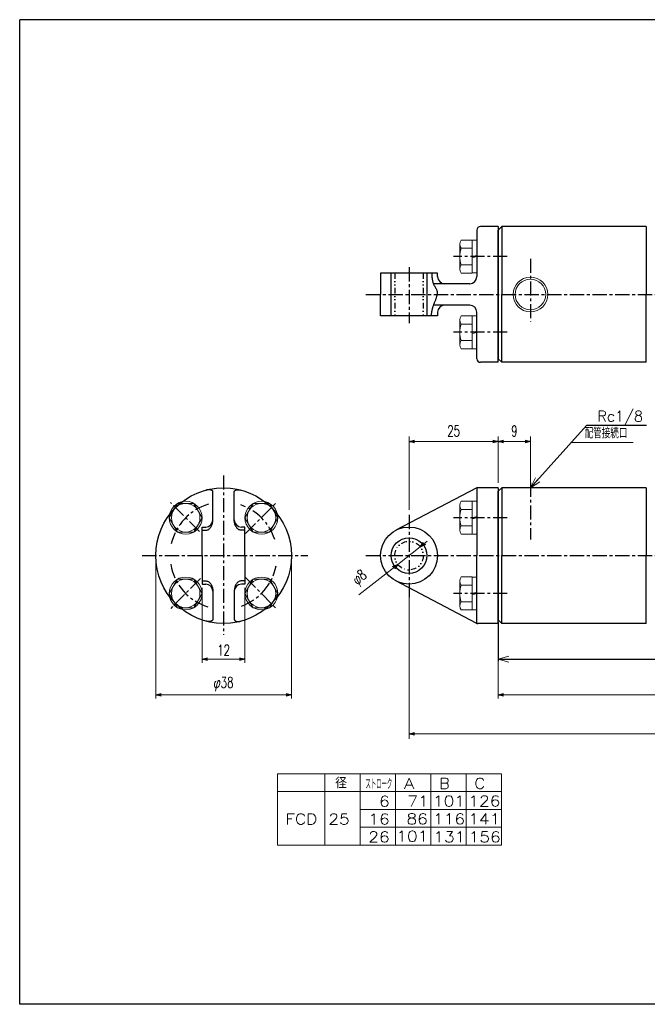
# Model space of a CAD drawing. Header units: millimetres. Extents: x -197 to 197, y -141 to 141.
# Tile 1 of 2: x -197 to -21, y -135 to 141. Entities that reach past the tile are written whole.
import ezdxf
from ezdxf.enums import TextEntityAlignment as Align

# ---------------------------------------------------------------- set-up
doc = ezdxf.new("R2010")
doc.units = ezdxf.units.MM
doc.header["$LTSCALE"] = 0.125
doc.linetypes.add('CENTER', pattern=[50.8, 31.75, -6.35, 6.35, -6.35])
doc.linetypes.add('DIVIDE', pattern=[31.75, 12.7, -6.35, 0, -6.35, 0, -6.35])
doc.layers.add('Layer0002', color=7, linetype='Continuous')
doc.styles.add('dcStyle0', font='txt.shx', dxfattribs={"width": 0.695652, "bigfont": 'bigfont'})
doc.dimstyles.new('DaDimDiametricStyle', dxfattribs={"dimtxt": 3, "dimasz": 1.500001, "dimexe": 0.5, "dimexo": 0.5, "dimgap": 1.428571, "dimtad": 3, "dimdsep": 46, "dimtxsty": 'dcStyle0', "dimblk1": 'OPEN30', "dimblk2": 'OPEN30', "dimsah": 1, "dimcen": 0.09, "dimclrd": 4, "dimclre": 4, "dimclrt": 4, "dimadec": 0, "dimazin": 2, "dimtfac": 1, "dimtdec": 4, "dimtmove": 0, "dimatfit": 0, "dimfxl": 1, "dimarcsym": 0})
doc.dimstyles.new('DaDimRotatedStyle', dxfattribs={"dimtxt": 3, "dimasz": 1.500001, "dimexe": 1, "dimexo": 0.5, "dimgap": 1, "dimtad": 3, "dimdsep": 46, "dimtxsty": 'dcStyle0', "dimblk1": 'OPEN30', "dimblk2": 'OPEN30', "dimsah": 1, "dimcen": 0.09, "dimclrd": 4, "dimclre": 4, "dimclrt": 4, "dimadec": 0, "dimazin": 2, "dimtfac": 1, "dimtdec": 4, "dimtmove": 0, "dimatfit": 0, "dimfxl": 1, "dimarcsym": 0})

# ---------------------------------------------------------------- blocks, each defined once
blk = doc.blocks.new('DC_GROUP_Φ25_3')
at = {"color": 4, "linetype": 'Continuous', "lineweight": 18}
for p, q in [((-62.94, -38.09), (-59.94, -37.28)), ((-59.94, -38.89), (-62.94, -38.09)), ((-62.94, -38.09), (-59.94, -38.09))]:
    blk.add_line(p, q, dxfattribs=at)
blk = doc.blocks.new('DC_GROUP_Φ25_6')
at = {"color": 4, "linetype": 'Continuous', "lineweight": 18}
for p, q in [((-53.94, 9.91), (-52.53, 12.68)), ((-53.94, 9.91), (-51.94, 12.14)), ((-51.34, 11.61), (-53.94, 9.91))]:
    blk.add_line(p, q, dxfattribs=at)
blk = doc.blocks.new('DC_GROUP_Φ25_18')
at = {"color": 4, "linetype": 'Continuous', "lineweight": 25}
for p, q in [((-143.01, -0.08), (-142.96, 0.16)), ((-142.96, 0.16), (-142.92, 0.41)), ((-142.92, 0.41), (-142.9, 0.66)), ((-142.9, 0.66), (-142.89, 0.91)), ((-144.89, -2), (-144.72, -1.99)), ((-144.72, -1.99), (-144.54, -1.96)), ((-144.54, -1.96), (-144.37, -1.9)), ((-144.37, -1.9), (-144.21, -1.83)), ((-144.21, -1.83), (-144.05, -1.73)), ((-144.05, -1.73), (-143.89, -1.61)), ((-143.89, -1.61), (-143.74, -1.47)), ((-143.74, -1.47), (-143.61, -1.32)), ((-143.61, -1.32), (-143.48, -1.15)), ((-143.48, -1.15), (-143.36, -0.96)), ((-143.36, -0.96), (-143.25, -0.76)), ((-143.25, -0.76), (-143.16, -0.54)), ((-143.16, -0.54), (-143.08, -0.32)), ((-143.08, -0.32), (-143.01, -0.08))]:
    blk.add_line(p, q, dxfattribs=at)
blk = doc.blocks.new('DC_GROUP_Φ25_19')
at = {"color": 4, "linetype": 'Continuous', "lineweight": 25}
for p, q in [((-144.73, 9.27), (-144.89, 9.23)), ((-144.58, 9.3), (-144.73, 9.27)), ((-144.42, 9.33), (-144.58, 9.3)), ((-144.27, 9.35), (-144.42, 9.33)), ((-144.12, 9.36), (-144.27, 9.35)), ((-143.97, 9.36), (-144.12, 9.36)), ((-143.83, 9.36), (-143.97, 9.36)), ((-143.7, 9.34), (-143.83, 9.36)), ((-143.57, 9.32), (-143.7, 9.34)), ((-143.45, 9.3), (-143.57, 9.32)), ((-143.34, 9.27), (-143.45, 9.3)), ((-143.24, 9.23), (-143.34, 9.27)), ((-143.15, 9.18), (-143.24, 9.23)), ((-143.08, 9.13), (-143.15, 9.18)), ((-143.01, 9.07), (-143.08, 9.13)), ((-142.96, 9.01), (-143.01, 9.07)), ((-142.92, 8.94), (-142.96, 9.01)), ((-142.89, 8.87), (-142.92, 8.94))]:
    blk.add_line(p, q, dxfattribs=at)
blk = doc.blocks.new('DC_GROUP_Φ25_20')
at = {"color": 4, "linetype": 'Continuous', "lineweight": 25}
for p, q in [((-136.88, 0.66), (-136.89, 0.91)), ((-136.86, 0.41), (-136.88, 0.66)), ((-136.82, 0.16), (-136.86, 0.41)), ((-136.77, -0.08), (-136.82, 0.16)), ((-136.7, -0.32), (-136.77, -0.08)), ((-136.62, -0.54), (-136.7, -0.32)), ((-136.53, -0.76), (-136.62, -0.54)), ((-136.42, -0.96), (-136.53, -0.76)), ((-136.31, -1.15), (-136.42, -0.96)), ((-136.18, -1.32), (-136.31, -1.15)), ((-136.04, -1.47), (-136.18, -1.32)), ((-135.89, -1.61), (-136.04, -1.47)), ((-135.74, -1.73), (-135.89, -1.61)), ((-135.58, -1.83), (-135.74, -1.73)), ((-135.41, -1.9), (-135.58, -1.83)), ((-135.24, -1.96), (-135.41, -1.9)), ((-135.07, -1.99), (-135.24, -1.96)), ((-134.89, -2), (-135.07, -1.99))]:
    blk.add_line(p, q, dxfattribs=at)
blk = doc.blocks.new('DC_GROUP_Φ25_21')
at = {"color": 4, "linetype": 'Continuous', "lineweight": 25}
for p, q in [((-136.89, 8.87), (-136.87, 8.94)), ((-136.87, 8.94), (-136.83, 9.01)), ((-136.83, 9.01), (-136.77, 9.07)), ((-136.77, 9.07), (-136.71, 9.13)), ((-136.71, 9.13), (-136.63, 9.18)), ((-136.63, 9.18), (-136.54, 9.23)), ((-136.54, 9.23), (-136.44, 9.27)), ((-136.44, 9.27), (-136.33, 9.3)), ((-136.33, 9.3), (-136.21, 9.32)), ((-136.21, 9.32), (-136.08, 9.34)), ((-136.08, 9.34), (-135.95, 9.36)), ((-135.95, 9.36), (-135.81, 9.36)), ((-135.81, 9.36), (-135.66, 9.36)), ((-135.66, 9.36), (-135.51, 9.35)), ((-135.51, 9.35), (-135.36, 9.33)), ((-135.36, 9.33), (-135.21, 9.3)), ((-135.21, 9.3), (-135.05, 9.27)), ((-135.05, 9.27), (-134.9, 9.23))]:
    blk.add_line(p, q, dxfattribs=at)
blk = doc.blocks.new('DC_GROUP_Φ25_22')
at = {"color": 4, "linetype": 'Continuous', "lineweight": 25}
for p, q in [((-144.89, -16.17), (-144.72, -16.18)), ((-144.72, -16.18), (-144.54, -16.21)), ((-144.54, -16.21), (-144.37, -16.27)), ((-144.37, -16.27), (-144.21, -16.35)), ((-144.21, -16.35), (-144.05, -16.44)), ((-144.05, -16.44), (-143.89, -16.56)), ((-143.89, -16.56), (-143.74, -16.7)), ((-143.74, -16.7), (-143.61, -16.85)), ((-143.61, -16.85), (-143.48, -17.02)), ((-143.48, -17.02), (-143.36, -17.21)), ((-143.36, -17.21), (-143.25, -17.41)), ((-143.25, -17.41), (-143.16, -17.63)), ((-143.16, -17.63), (-143.08, -17.85)), ((-143.08, -17.85), (-143.01, -18.09)), ((-143.01, -18.09), (-142.96, -18.33)), ((-142.96, -18.33), (-142.92, -18.58)), ((-142.92, -18.58), (-142.9, -18.83)), ((-142.9, -18.83), (-142.89, -19.09))]:
    blk.add_line(p, q, dxfattribs=at)
blk = doc.blocks.new('DC_GROUP_Φ25_23')
at = {"color": 4, "linetype": 'Continuous', "lineweight": 25}
for p, q in [((-144.73, -27.44), (-144.89, -27.4)), ((-144.58, -27.48), (-144.73, -27.44)), ((-144.42, -27.5), (-144.58, -27.48)), ((-144.27, -27.52), (-144.42, -27.5)), ((-144.12, -27.53), (-144.27, -27.52)), ((-143.97, -27.53), (-144.12, -27.53)), ((-143.83, -27.53), (-143.97, -27.53)), ((-143.7, -27.52), (-143.83, -27.53)), ((-143.57, -27.5), (-143.7, -27.52)), ((-143.45, -27.47), (-143.57, -27.5)), ((-143.34, -27.44), (-143.45, -27.47)), ((-143.24, -27.4), (-143.34, -27.44)), ((-143.15, -27.35), (-143.24, -27.4)), ((-143.08, -27.3), (-143.15, -27.35)), ((-143.01, -27.24), (-143.08, -27.3)), ((-142.96, -27.18), (-143.01, -27.24)), ((-142.92, -27.11), (-142.96, -27.18)), ((-142.89, -27.04), (-142.92, -27.11))]:
    blk.add_line(p, q, dxfattribs=at)
blk = doc.blocks.new('DC_GROUP_Φ25_24')
at = {"color": 4, "linetype": 'Continuous', "lineweight": 25}
for p, q in [((-135.74, -16.44), (-135.89, -16.56)), ((-135.58, -16.35), (-135.74, -16.44)), ((-135.41, -16.27), (-135.58, -16.35)), ((-135.24, -16.21), (-135.41, -16.27)), ((-135.07, -16.18), (-135.24, -16.21)), ((-134.89, -16.17), (-135.07, -16.18)), ((-136.88, -18.83), (-136.89, -19.09)), ((-136.86, -18.58), (-136.88, -18.83)), ((-136.82, -18.33), (-136.86, -18.58)), ((-136.77, -18.09), (-136.82, -18.33)), ((-136.7, -17.85), (-136.77, -18.09)), ((-136.62, -17.63), (-136.7, -17.85)), ((-136.53, -17.41), (-136.62, -17.63)), ((-136.42, -17.21), (-136.53, -17.41)), ((-136.31, -17.02), (-136.42, -17.21)), ((-136.18, -16.85), (-136.31, -17.02)), ((-136.04, -16.7), (-136.18, -16.85)), ((-135.89, -16.56), (-136.04, -16.7))]:
    blk.add_line(p, q, dxfattribs=at)
blk = doc.blocks.new('DC_GROUP_Φ25_25')
at = {"color": 4, "linetype": 'Continuous', "lineweight": 25}
for p, q in [((-136.89, -27.04), (-136.87, -27.11)), ((-136.87, -27.11), (-136.83, -27.18)), ((-136.83, -27.18), (-136.77, -27.24)), ((-136.77, -27.24), (-136.71, -27.3)), ((-136.71, -27.3), (-136.63, -27.35)), ((-136.63, -27.35), (-136.54, -27.4)), ((-136.54, -27.4), (-136.44, -27.44)), ((-136.44, -27.44), (-136.33, -27.47)), ((-136.33, -27.47), (-136.21, -27.5)), ((-136.21, -27.5), (-136.08, -27.52)), ((-136.08, -27.52), (-135.95, -27.53)), ((-135.95, -27.53), (-135.81, -27.53)), ((-135.81, -27.53), (-135.66, -27.53)), ((-135.66, -27.53), (-135.51, -27.52)), ((-135.51, -27.52), (-135.36, -27.5)), ((-135.36, -27.5), (-135.21, -27.48)), ((-135.21, -27.48), (-135.05, -27.44)), ((-135.05, -27.44), (-134.9, -27.4))]:
    blk.add_line(p, q, dxfattribs=at)
blk = doc.blocks.new('DC_GROUP_Φ25_26')
at = {"color": 4, "linetype": 'Continuous', "lineweight": 13}
for p, q in [((-131.59, 5.52), (-133.9, 1.52)), ((-126.98, 5.52), (-131.59, 5.52)), ((-124.67, 1.52), (-126.98, 5.52)), ((-133.9, 1.52), (-131.59, -2.48)), ((-126.98, -2.48), (-124.67, 1.52)), ((-131.59, -2.48), (-126.98, -2.48))]:
    blk.add_line(p, q, dxfattribs=at)
for radius in [4.6, 4]:
    blk.add_circle((-129.29, 1.52), radius, dxfattribs=at)
blk = doc.blocks.new('DC_GROUP_Φ25_27')
at = {"color": 4, "linetype": 'Continuous', "lineweight": 13}
for p, q in [((-131.59, -15.69), (-133.9, -19.69)), ((-126.98, -15.69), (-131.59, -15.69)), ((-124.67, -19.69), (-126.98, -15.69)), ((-133.9, -19.69), (-131.59, -23.69)), ((-126.98, -23.69), (-124.67, -19.69)), ((-131.59, -23.69), (-126.98, -23.69))]:
    blk.add_line(p, q, dxfattribs=at)
for radius in [4.6, 4]:
    blk.add_circle((-129.29, -19.69), radius, dxfattribs=at)
blk = doc.blocks.new('DC_GROUP_Φ25_28')
at = {"color": 4, "linetype": 'Continuous', "lineweight": 13}
for p, q in [((-152.81, 5.52), (-155.12, 1.52)), ((-148.19, 5.52), (-152.81, 5.52)), ((-145.88, 1.52), (-148.19, 5.52)), ((-155.12, 1.52), (-152.81, -2.48)), ((-148.19, -2.48), (-145.88, 1.52)), ((-152.81, -2.48), (-148.19, -2.48))]:
    blk.add_line(p, q, dxfattribs=at)
for radius in [4.6, 4]:
    blk.add_circle((-150.5, 1.52), radius, dxfattribs=at)
blk = doc.blocks.new('DC_GROUP_Φ25_29')
at = {"color": 4, "linetype": 'Continuous', "lineweight": 13}
for p, q in [((-152.81, -15.69), (-155.12, -19.69)), ((-148.19, -15.69), (-152.81, -15.69)), ((-145.88, -19.69), (-148.19, -15.69)), ((-155.12, -19.69), (-152.81, -23.69)), ((-148.19, -23.69), (-145.88, -19.69)), ((-152.81, -23.69), (-148.19, -23.69))]:
    blk.add_line(p, q, dxfattribs=at)
for radius in [4.6, 4]:
    blk.add_circle((-150.5, -19.69), radius, dxfattribs=at)
blk = doc.blocks.new('DC_GROUP_Φ25_30')
at = {"color": 4, "linetype": 'Continuous', "lineweight": 13}
for p, q in [((-70.24, 6.14), (-73.33, 6.14)), ((-70.24, 6.14), (-70.24, -3.1)), ((-68.94, 6.12), (-70.24, 6.12)), ((-68.94, 6.12), (-68.94, -3.08)), ((-73.74, 4.98), (-73.74, -1.94)), ((-70.24, 3.83), (-73.33, 3.83)), ((-70.24, 1.52), (-68.94, 1.87)), ((-70.24, 1.17), (-68.94, 1.52)), ((-70.24, -0.79), (-73.33, -0.79)), ((-70.24, -3.1), (-73.33, -3.1)), ((-68.94, -3.08), (-70.24, -3.08))]:
    blk.add_line(p, q, dxfattribs=at)
for centre, radius, start, end in [((-71.93, 4.98), 1.81, 140.463, 219.537), ((-67.11, 1.52), 6.63, 159.6253, 200.3747), ((-71.93, -1.94), 1.81, 140.463, 219.537)]:
    blk.add_arc(centre, radius, start, end, dxfattribs=at)
blk = doc.blocks.new('DC_GROUP_Φ25_31')
at = {"color": 4, "linetype": 'Continuous', "lineweight": 13}
for p, q in [((-73.74, -16.23), (-73.74, -23.16)), ((-70.24, -15.07), (-73.33, -15.07)), ((-70.24, -15.07), (-70.24, -24.31)), ((-68.94, -15.09), (-70.24, -15.09)), ((-68.94, -15.09), (-68.94, -24.29)), ((-70.24, -17.38), (-73.33, -17.38)), ((-70.24, -22), (-73.33, -22)), ((-70.24, -19.69), (-68.94, -19.34)), ((-70.24, -20.04), (-68.94, -19.69)), ((-70.24, -24.31), (-73.33, -24.31)), ((-68.94, -24.29), (-70.24, -24.29))]:
    blk.add_line(p, q, dxfattribs=at)
for centre, radius, start, end in [((-71.93, -16.23), 1.81, 140.463, 219.537), ((-67.11, -19.69), 6.63, 159.6253, 200.3747), ((-71.93, -23.16), 1.81, 140.463, 219.537)]:
    blk.add_arc(centre, radius, start, end, dxfattribs=at)
blk = doc.blocks.new('DC_GROUP_Φ25_32')
at = {"color": 4, "linetype": 'Continuous', "lineweight": 25}
for p, q in [((-81.57, 70.15), (-81.56, 69.98)), ((-81.56, 69.98), (-81.56, 69.81)), ((-81.56, 69.81), (-81.55, 69.65)), ((-81.55, 69.65), (-81.54, 69.48)), ((-81.54, 69.48), (-81.54, 69.32)), ((-81.54, 69.32), (-81.53, 69.16)), ((-81.53, 69.16), (-81.52, 68.99)), ((-81.52, 68.99), (-81.51, 68.83)), ((-81.51, 68.83), (-81.49, 68.67)), ((-81.49, 68.67), (-81.47, 68.51)), ((-81.47, 68.51), (-81.46, 68.36)), ((-81.46, 68.36), (-81.43, 68.2)), ((-81.43, 68.2), (-81.41, 68.05)), ((-81.41, 68.05), (-81.38, 67.9)), ((-81.38, 67.9), (-81.35, 67.75)), ((-81.35, 67.75), (-81.32, 67.6)), ((-81.32, 67.6), (-81.28, 67.46)), ((-81.28, 67.46), (-81.23, 67.32)), ((-81.23, 67.32), (-81.18, 67.18)), ((-81.18, 67.18), (-81.13, 67.05)), ((-81.13, 67.05), (-81.07, 66.92)), ((-81.07, 66.92), (-81.01, 66.79)), ((-81.01, 66.79), (-80.95, 66.67)), ((-80.95, 66.67), (-80.88, 66.54)), ((-80.88, 66.54), (-80.81, 66.42)), ((-80.81, 66.42), (-80.74, 66.3)), ((-80.74, 66.3), (-80.66, 66.18)), ((-80.66, 66.18), (-80.59, 66.06)), ((-80.59, 66.06), (-80.52, 65.94)), ((-80.52, 65.94), (-80.45, 65.82)), ((-80.45, 65.82), (-80.39, 65.7)), ((-80.39, 65.7), (-80.33, 65.58)), ((-80.33, 65.58), (-80.27, 65.45)), ((-80.27, 65.45), (-80.21, 65.33)), ((-80.2, 63.53), (-80.25, 63.35)), ((-80.21, 65.33), (-80.17, 65.2)), ((-80.15, 63.7), (-80.2, 63.53)), ((-80.17, 65.2), (-80.13, 65.07)), ((-80.12, 63.87), (-80.15, 63.7)), ((-80.13, 65.07), (-80.09, 64.93)), ((-80.09, 64.03), (-80.12, 63.87)), ((-80.09, 64.93), (-80.07, 64.8)), ((-80.06, 64.19), (-80.09, 64.03)), ((-80.07, 64.8), (-80.05, 64.65)), ((-80.05, 64.35), (-80.06, 64.19)), ((-80.05, 64.65), (-80.05, 64.5)), ((-80.05, 64.5), (-80.05, 64.35)), ((-81.24, 60.72), (-81.3, 60.56)), ((-81.19, 60.88), (-81.24, 60.72)), ((-81.13, 61.05), (-81.19, 60.88)), ((-81.07, 61.22), (-81.13, 61.05)), ((-81, 61.39), (-81.07, 61.22)), ((-80.93, 61.56), (-81, 61.39)), ((-80.86, 61.74), (-80.93, 61.56)), ((-80.79, 61.92), (-80.86, 61.74)), ((-80.72, 62.1), (-80.79, 61.92)), ((-80.64, 62.28), (-80.72, 62.1)), ((-80.57, 62.46), (-80.64, 62.28)), ((-80.5, 62.64), (-80.57, 62.46)), ((-80.43, 62.82), (-80.5, 62.64)), ((-80.37, 63), (-80.43, 62.82)), ((-80.31, 63.18), (-80.37, 63)), ((-80.25, 63.35), (-80.31, 63.18)), ((-81.76, 58.29), (-81.78, 58.16)), ((-81.75, 58.43), (-81.76, 58.29)), ((-81.73, 58.56), (-81.75, 58.43)), ((-81.71, 58.69), (-81.73, 58.56)), ((-81.69, 58.83), (-81.71, 58.69)), ((-81.66, 58.96), (-81.69, 58.83)), ((-81.64, 59.1), (-81.66, 58.96)), ((-81.62, 59.24), (-81.64, 59.1)), ((-81.59, 59.38), (-81.62, 59.24)), ((-81.56, 59.52), (-81.59, 59.38)), ((-81.53, 59.66), (-81.56, 59.52)), ((-81.5, 59.81), (-81.53, 59.66)), ((-81.47, 59.95), (-81.5, 59.81)), ((-81.43, 60.1), (-81.47, 59.95)), ((-81.39, 60.25), (-81.43, 60.1)), ((-81.34, 60.41), (-81.39, 60.25)), ((-81.3, 60.56), (-81.34, 60.41))]:
    blk.add_line(p, q, dxfattribs=at)
blk = doc.blocks.new('DC_GROUP_Φ25_33')
at = {"color": 4, "linetype": 'Continuous', "lineweight": 13}
for p, q in [((-73.74, 78.12), (-73.74, 71.19)), ((-70.24, 79.28), (-73.33, 79.28)), ((-70.24, 79.28), (-70.24, 70.04)), ((-68.94, 79.26), (-70.24, 79.26)), ((-68.94, 79.26), (-68.94, 70.06)), ((-70.24, 76.97), (-73.33, 76.97)), ((-70.24, 74.66), (-68.94, 75)), ((-70.24, 74.31), (-68.94, 74.66)), ((-70.24, 72.35), (-73.33, 72.35)), ((-70.24, 70.04), (-73.33, 70.04)), ((-68.94, 70.06), (-70.24, 70.06))]:
    blk.add_line(p, q, dxfattribs=at)
for centre, radius, start, end in [((-71.93, 78.12), 1.81, 140.463, 219.537), ((-67.11, 74.66), 6.63, 159.6253, 200.3747), ((-71.93, 71.19), 1.81, 140.463, 219.537)]:
    blk.add_arc(centre, radius, start, end, dxfattribs=at)
blk = doc.blocks.new('DC_GROUP_Φ25_34')
at = {"color": 4, "linetype": 'Continuous', "lineweight": 13}
for p, q in [((-70.24, 58.06), (-73.33, 58.06)), ((-70.24, 58.06), (-70.24, 48.82)), ((-68.94, 58.04), (-70.24, 58.04)), ((-68.94, 58.04), (-68.94, 48.84)), ((-73.74, 56.91), (-73.74, 49.98)), ((-70.24, 55.75), (-73.33, 55.75)), ((-70.24, 53.44), (-68.94, 53.79)), ((-70.24, 53.09), (-68.94, 53.44)), ((-70.24, 51.13), (-73.33, 51.13)), ((-70.24, 48.82), (-73.33, 48.82)), ((-68.94, 48.84), (-70.24, 48.84))]:
    blk.add_line(p, q, dxfattribs=at)
for centre, radius, start, end in [((-71.93, 56.91), 1.81, 140.463, 219.537), ((-67.11, 53.44), 6.63, 159.6253, 200.3747), ((-71.93, 49.98), 1.81, 140.463, 219.537)]:
    blk.add_arc(centre, radius, start, end, dxfattribs=at)
blk = doc.blocks.new('_OPEN30')
at = {"color": 0, "linetype": 'ByBlock', "lineweight": -2}
for p, q in [((-1, 0.267949), (0, 0)), ((0, 0), (-1, -0.267949)), ((0, 0), (-1, 0))]:
    blk.add_line(p, q, dxfattribs=at)
blk = doc.blocks.new('*D37')
at = {"color": 4, "linetype": 'Continuous', "lineweight": 13}
for p, q in [((68.06, -12.68), (68.06, -49.09)), ((-62.94, -28.09), (-62.94, -49.09)), ((-62.94, -48.09), (68.06, -48.09))]:
    blk.add_line(p, q, dxfattribs=at)
at = {"color": 4, "xscale": 1.500001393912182, "yscale": 1.499994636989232}
for p, rotation in [((-62.94, -48.09), 180), ((68.06, -48.09), 360)]:
    blk.add_blockref('_OPEN30', p, dxfattribs=dict(at, rotation=rotation))
at = {"color": 4, "insert": (2.56, -47.09), "char_height": 3, "width": 6.5625, "attachment_point": 8, "style": 'dcStyle0'}
blk.add_mtext('\\T1.00;B', dxfattribs=at)
blk = doc.blocks.new('*D38')
at = {"color": 4, "linetype": 'Continuous', "lineweight": 13}
for p, q in [((-145.89, -18.09), (-145.89, -39.09)), ((-133.89, -18.09), (-133.89, -39.09)), ((-145.89, -38.09), (-133.89, -38.09))]:
    blk.add_line(p, q, dxfattribs=at)
at = {"color": 4, "xscale": 1.500001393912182, "yscale": 1.499994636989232}
for p, rotation in [((-145.89, -38.09), 180), ((-133.89, -38.09), 360)]:
    blk.add_blockref('_OPEN30', p, dxfattribs=dict(at, rotation=rotation))
at = {"color": 4, "insert": (-139.89, -37.09), "char_height": 3, "width": 9.375, "attachment_point": 8, "style": 'dcStyle0'}
blk.add_mtext('\\T1.00;12', dxfattribs=at)
blk = doc.blocks.new('*D39')
at = {"color": 4, "linetype": 'Continuous', "lineweight": 13}
for p, q in [((-158.89, -10.09), (-158.89, -49.09)), ((-120.89, -10.09), (-120.89, -49.09)), ((-158.89, -48.09), (-120.89, -48.09))]:
    blk.add_line(p, q, dxfattribs=at)
at = {"color": 4, "xscale": 1.500001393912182, "yscale": 1.499994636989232}
for p, rotation in [((-158.89, -48.09), 180), ((-120.89, -48.09), 360)]:
    blk.add_blockref('_OPEN30', p, dxfattribs=dict(at, rotation=rotation))
at = {"color": 4, "insert": (-139.89, -47.09), "char_height": 3, "width": 12.1875, "attachment_point": 8, "style": 'dcStyle0'}
blk.add_mtext('\\T1.00;φ38', dxfattribs=at)
blk = doc.blocks.new('*D40')
at = {"color": 4, "linetype": 'Continuous', "lineweight": 13}
for p, q in [((68.06, -9.73), (68.06, -60.42)), ((-87.94, -19.26), (-87.94, -60.42)), ((-87.94, -58.99), (68.06, -58.99))]:
    blk.add_line(p, q, dxfattribs=at)
at = {"color": 4, "xscale": 1.500001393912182, "yscale": 1.499994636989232}
for p, rotation in [((-87.94, -58.99), 180), ((68.06, -58.99), 360)]:
    blk.add_blockref('_OPEN30', p, dxfattribs=dict(at, rotation=rotation))
at = {"color": 4, "insert": (-9.94, -57.56), "char_height": 3, "width": 6.5625, "attachment_point": 8, "style": 'dcStyle0'}
blk.add_mtext('\\T1.00;C', dxfattribs=at)
blk = doc.blocks.new('*D41')
at = {"color": 4, "linetype": 'Continuous', "lineweight": 13}
for p, q in [((-87.94, 3.75), (-87.94, 24.31)), ((-87.94, 22.88), (-62.94, 22.88)), ((-62.94, 11.34), (-62.94, 24.31))]:
    blk.add_line(p, q, dxfattribs=at)
at = {"color": 4, "xscale": 1.500001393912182, "yscale": 1.499994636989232}
for p, rotation in [((-87.94, 22.88), 180), ((-62.94, 22.88), 360)]:
    blk.add_blockref('_OPEN30', p, dxfattribs=dict(at, rotation=rotation))
at = {"color": 4, "insert": (-75.44, 24.31), "char_height": 3, "width": 9.375, "attachment_point": 8, "style": 'dcStyle0'}
blk.add_mtext('\\T1.00;25', dxfattribs=at)
blk = doc.blocks.new('*D42')
at = {"color": 4, "linetype": 'Continuous', "lineweight": 13}
for p, q in [((-62.94, 11.34), (-62.94, 24.31)), ((-62.94, 22.88), (-53.94, 22.88)), ((-53.94, 11.34), (-53.94, 24.31))]:
    blk.add_line(p, q, dxfattribs=at)
at = {"color": 4, "xscale": 1.500001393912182, "yscale": 1.499994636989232}
for p, rotation in [((-62.94, 22.88), 180), ((-53.94, 22.88), 360)]:
    blk.add_blockref('_OPEN30', p, dxfattribs=dict(at, rotation=rotation))
at = {"color": 4, "insert": (-58.44, 24.31), "char_height": 3, "width": 6.5625, "attachment_point": 8, "style": 'dcStyle0'}
blk.add_mtext('\\T1.00;9', dxfattribs=at)
blk = doc.blocks.new('*D44')
at = {"color": 4, "linetype": 'Continuous', "lineweight": 13}
for p, q in [((-82.82, -5.08), (-84.79, -6.62)), ((-84.79, -6.62), (-91.1, -11.55)), ((-101.98, -20.05), (-91.1, -11.55))]:
    blk.add_line(p, q, dxfattribs=at)
at = {"color": 4, "xscale": 1.500001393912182, "yscale": 1.499994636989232}
for p, rotation in [((-84.79, -6.62), 217.9978244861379), ((-91.1, -11.55), 37.9978244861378)]:
    blk.add_blockref('_OPEN30', p, dxfattribs=dict(at, rotation=rotation))
at = {"color": 4, "insert": (-98.92, -15.85), "char_height": 3, "width": 9.375, "attachment_point": 9, "rotation": 37.9978, "style": 'dcStyle0'}
blk.add_mtext('\\T1.00;φ8', dxfattribs=at)

msp = doc.modelspace()

# ---------------------------------------------------------------- linework, layer by layer
at = {"color": 4, "linetype": 'Continuous', "lineweight": 25}
for p, q in [((-62.945, 83.05), (-67.945, 83.05)), ((-61.945, 83.05), (-62.945, 82.05)), ((-62.945, 83.05), (-62.945, 64.05)), ((-21.545, 83.05), (-61.945, 83.05)), ((-61.945, 83.05), (-61.945, 64.05)), ((-21.545, 83.05), (-21.545, 64.05)), ((-68.945, 82.05), (-68.945, 69.05)), ((-62.945, 64.05), (-62.945, 82.05)), ((-79.945, 70.05), (-95.945, 70.05)), ((-95.945, 70.05), (-95.945, 64.05)), ((-92.945, 58.05), (-92.945, 70.05)), ((-82.945, 70.05), (-82.945, 58.05)), ((-79.945, 69.05), (-79.945, 70.05)), ((-70.945, 67.05), (-81.131, 67.05)), ((-95.945, 58.05), (-95.945, 64.05)), ((-62.945, 64.05), (-62.945, 46.05)), ((-62.945, 45.05), (-62.945, 64.05)), ((-61.945, 45.05), (-61.945, 64.05)), ((-21.545, 45.05), (-21.545, 64.05)), ((-70.945, 61.05), (-81.131, 61.05)), ((-79.945, 58.05), (-95.945, 58.05)), ((-79.945, 59.05), (-79.945, 58.05)), ((-68.945, 46.05), (-68.945, 59.05)), ((-62.945, 45.05), (-67.945, 45.05)), ((-62.945, 46.05), (-61.945, 45.05)), ((-21.545, 45.05), (-61.945, 45.05)), ((-21.447, 27.339), (-38.253, 27.339)), ((-142.892, 0.914), (-142.892, 8.865)), ((-136.892, 1.573), (-136.892, 8.865)), ((-136.892, 0.914), (-136.892, 8.865)), ((-69.163, 9.8), (-91.661, -2.001)), ((-68.945, 9.883), (-68.945, -9.086)), ((-62.945, 9.914), (-68.698, 9.914)), ((-61.945, 9.914), (-62.945, 8.914)), ((-62.945, 9.914), (-62.945, -9.086)), ((-62.945, -9.086), (-62.945, 8.914)), ((-21.545, 9.914), (-61.945, 9.914)), ((-61.945, 9.914), (-61.945, -9.086)), ((-21.545, 9.914), (-21.545, -9.086)), ((-145.892, -9.086), (-145.892, -1.086)), ((-145.892, -1.086), (-144.892, -1.086)), ((-145.892, -2.001), (-144.892, -2.001)), ((-133.892, -1.086), (-134.892, -1.086)), ((-133.892, -2.001), (-134.892, -2.001)), ((-133.892, -9.086), (-133.892, -1.086)), ((-145.892, -9.086), (-145.892, -17.086)), ((-133.892, -9.086), (-133.892, -17.086)), ((-68.945, -28.055), (-68.945, -9.086)), ((-62.945, -9.086), (-62.945, -27.086)), ((-62.945, -9.086), (-62.945, -27.086)), ((-62.945, -28.086), (-62.945, -9.086)), ((-61.945, -28.086), (-61.945, -9.086)), ((-21.545, -28.086), (-21.545, -9.086)), ((-145.892, -16.17), (-144.892, -16.17)), ((-133.892, -16.17), (-134.892, -16.17)), ((-69.163, -27.971), (-91.661, -16.17)), ((-145.892, -17.086), (-144.892, -17.086)), ((-142.892, -19.086), (-142.892, -27.037)), ((-136.892, -19.086), (-136.892, -27.037)), ((-133.892, -17.086), (-134.892, -17.086)), ((-142.892, -19.745), (-142.892, -23.918)), ((-136.892, -19.745), (-136.892, -23.918)), ((-136.892, -19.745), (-136.892, -27.037)), ((-62.945, -27.086), (-61.945, -28.086)), ((-62.945, -28.086), (-68.698, -28.086)), ((-62.945, -27.686), (-62.945, -38.686)), ((-21.545, -28.086), (-61.945, -28.086)), ((-62.945, -38.086), (38.055, -38.086))]:
    msp.add_line(p, q, dxfattribs=at)
at = {"color": 4, "linetype": 'CENTER', "lineweight": 25}
for p, q in [((-60.439, 74.656), (-75.5, 74.656)), ((-53.945, 74.042), (-53.945, 56.476)), ((-87.945, 71.664), (-87.945, 55.989)), ((-100.011, 64.05), (70.022, 64.05)), ((-60.439, 53.443), (-75.5, 53.443)), ((-139.892, 13.373), (-139.892, -31.316)), ((-53.945, 11.309), (-53.945, -4.568)), ((-146.662, -2.316), (-154.758, 5.78)), ((-133.729, -2.923), (-125.113, 5.693)), ((-87.945, 2.325), (-87.945, -21.216)), ((-60.439, 1.521), (-75.5, 1.521)), ((-162.662, -9.086), (-116.302, -9.086)), ((-100.011, -9.086), (70.022, -9.086)), ((-146.315, -15.509), (-154.706, -23.9)), ((-133.724, -15.254), (-124.939, -24.039)), ((-60.439, -19.693), (-75.5, -19.693))]:
    msp.add_line(p, q, dxfattribs=at)
at = {"color": 4, "linetype": 'DIVIDE', "lineweight": 25}
for p, q in [((-91.945, 70.05), (-91.945, 58.05)), ((-83.945, 70.05), (-83.945, 58.05))]:
    msp.add_line(p, q, dxfattribs=at)
at = {"color": 4, "linetype": 'Continuous', "lineweight": 13}
for p, q in [((-53.945, 9.914), (-38.253, 27.339)), ((-42.561, 22.555), (-25.185, 22.555)), ((-124.755, -70.174), (-62.051, -70.174)), ((-124.755, -70.174), (-124.755, -90.174)), ((-111.546, -70.174), (-111.546, -90.174)), ((-101.647, -70.174), (-101.647, -90.174)), ((-91.748, -70.174), (-91.748, -90.174)), ((-81.849, -70.174), (-81.849, -90.174)), ((-71.95, -70.174), (-71.95, -90.174)), ((-62.051, -70.174), (-62.051, -90.174)), ((-124.755, -75.174), (-62.051, -75.174)), ((-101.647, -80.174), (-62.051, -80.174)), ((-101.623, -85.174), (-62.051, -85.174)), ((-124.755, -90.174), (-62.051, -90.174))]:
    msp.add_line(p, q, dxfattribs=at)
for radius in [4.862, 4.279]:
    msp.add_circle((-53.945, 64.05), radius, dxfattribs=at)
at = {"color": 4, "linetype": 'Continuous', "lineweight": 25}
for centre, radius in [((-139.892, -9.086), 19), ((-87.945, -9.086), 8), ((-87.945, -9.086), 5)]:
    msp.add_circle(centre, radius, dxfattribs=at)
at = {"color": 4, "linetype": 'DIVIDE', "lineweight": 25}
msp.add_circle((-87.945, -9.086), 4, dxfattribs=at)
at = {"color": 4, "linetype": 'Continuous', "lineweight": 25}
for centre, radius, start, end in [((-67.945, 82.05), 1, 90, 180), ((-77.945, 69.05), 2, 180, 270), ((-70.945, 69.05), 2, 270, 0), ((-77.945, 59.05), 2, 90, 180), ((-70.945, 59.05), 2, 0, 90), ((-67.945, 46.05), 1, 180, 270), ((-68.698, 8.914), 1, 90, 117.67874), ((-144.892, 0.914), 2, 270, 0), ((-134.892, 0.914), 2, 180, 270), ((-144.892, -19.086), 2, 0, 90), ((-134.892, -19.086), 2, 90, 180), ((-68.698, -27.086), 1, 242.32126, 270)]:
    msp.add_arc(centre, radius, start, end, dxfattribs=at)
at = {"color": 4, "linetype": 'CENTER', "lineweight": 25}
for start, end in [(106.41303, 167.3754), (17.31168, 71.00909), (189.37195, 253.43329), (289.44679, 348.92949)]:
    msp.add_arc((-139.892, -9.086), 15, start, end, dxfattribs=at)
at = {"layer": 'Layer0002', "color": 5, "linetype": 'Continuous', "lineweight": 25}
for p, q in [((-197, -134.75), (-197, 141)), ((191, 141), (-197, 141)), ((197, -134.75), (-197, -134.75))]:
    msp.add_line(p, q, dxfattribs=at)

# ---------------------------------------------------------------- block references
at = {"linetype": 'Continuous'}
for name in ['DC_GROUP_Φ25_33', 'DC_GROUP_Φ25_32', 'DC_GROUP_Φ25_34', 'DC_GROUP_Φ25_6', 'DC_GROUP_Φ25_19', 'DC_GROUP_Φ25_21', 'DC_GROUP_Φ25_28', 'DC_GROUP_Φ25_26', 'DC_GROUP_Φ25_30', 'DC_GROUP_Φ25_18', 'DC_GROUP_Φ25_20', 'DC_GROUP_Φ25_29', 'DC_GROUP_Φ25_22', 'DC_GROUP_Φ25_24', 'DC_GROUP_Φ25_27', 'DC_GROUP_Φ25_31', 'DC_GROUP_Φ25_23', 'DC_GROUP_Φ25_25', 'DC_GROUP_Φ25_3']:
    msp.add_blockref(name, (0, 0), dxfattribs=at)

# ---------------------------------------------------------------- texts
at = {"color": 4, "style": 'dcStyle0'}
for s, width, p, p2 in [('Rc1/8', 0.85, (-35.164, 28.446), (-22.414, 28.446)), ('配管接続口', 0.666667, (-38.772, 23.739), (-26.772, 23.739)), ('   径', 0.952381, (-117.332, -74.257), (-105.332, -74.257)), ('ストローク', 0.416667, (-100.147, -74.508), (-92.647, -74.508))]:
    msp.add_text(s, height=3, dxfattribs=dict(at, width=width)).set_placement(p, p2, align=Align.FIT)
for s, p, p2 in [('A', (-89.421, -74.384), (-86.421, -74.384)), ('B', (-79.522, -74.384), (-76.522, -74.384)), ('C', (-69.623, -74.384), (-66.623, -74.384)), ('6', (-96.326, -79.384), (-93.326, -79.384)), ('71', (-88.421, -79.384), (-82.421, -79.384)), ('101', (-81.238, -79.321), (-72.238, -79.321)), ('126', (-71.339, -79.321), (-62.339, -79.321)), ('FCD 25', (-122.573, -84.384), (-104.573, -84.384)), ('16', (-99.346, -84.384), (-93.346, -84.384)), ('86', (-88.664, -84.312), (-82.664, -84.312)), ('116', (-81.238, -84.33), (-72.238, -84.33)), ('141', (-71.339, -84.33), (-62.339, -84.33)), ('26', (-99.373, -89.384), (-93.373, -89.384)), ('101', (-91.53, -89.187), (-82.53, -89.187)), ('131', (-81.146, -89.384), (-72.146, -89.384)), ('156', (-71.247, -89.384), (-62.247, -89.384))]:
    msp.add_text(s, height=3, dxfattribs=at).set_placement(p, p2, align=Align.FIT)

# ---------------------------------------------------------------- dimensions: what is measured, and where the dimension line sits
at = {"linetype": 'Continuous', "lineweight": 13}
for base, p1, p2, override, picture, middle in [((-62.945, 22.879), (-87.945, 3.253), (-62.945, 10.843), {"dimtxt": 3, "dimasz": 1.500001, "dimexe": 1.428571, "dimexo": 0.5, "dimgap": 1.428571, "dimtad": 3, "dimtih": 0, "dimtoh": 0, "dimdec": 2, "dimzin": 8, "dimtxsty": 'dcStyle0', "dimblk1": 'OPEN30', "dimblk2": 'OPEN30', "dimsah": 1, "dimclrd": 4, "dimclre": 4, "dimclrt": 4, "dimazin": 2, "dimtofl": 1, "dimatfit": 0, "dimtolj": 0, "dimtzin": 8}, '*D41', (-75.445, 22.879)), ((-53.945, 22.879), (-62.945, 10.843), (-53.945, 10.843), {"dimtxt": 3, "dimasz": 1.500001, "dimexe": 1.428571, "dimexo": 0.5, "dimgap": 1.428571, "dimtad": 3, "dimtih": 0, "dimtoh": 0, "dimdec": 2, "dimzin": 8, "dimtxsty": 'dcStyle0', "dimblk1": 'OPEN30', "dimblk2": 'OPEN30', "dimsah": 1, "dimclrd": 4, "dimclre": 4, "dimclrt": 4, "dimazin": 2, "dimtofl": 1, "dimatfit": 0, "dimtolj": 0, "dimtzin": 8}, '*D42', (-58.445, 22.879)), ((-133.892, -38.086), (-145.892, -17.586), (-133.892, -17.586), {"dimtxt": 3, "dimasz": 1.500001, "dimexe": 1, "dimexo": 0.5, "dimgap": 1, "dimtad": 3, "dimtih": 0, "dimtoh": 0, "dimdec": 2, "dimzin": 8, "dimtxsty": 'dcStyle0', "dimblk1": 'OPEN30', "dimblk2": 'OPEN30', "dimsah": 1, "dimclrd": 4, "dimclre": 4, "dimclrt": 4, "dimazin": 2, "dimtofl": 1, "dimatfit": 0, "dimtolj": 0, "dimtzin": 8}, '*D38', (-139.892, -38.086))]:
    dim = msp.add_linear_dim(base=base, p1=p1, p2=p2, dimstyle='DaDimRotatedStyle', override=override, dxfattribs=at)
    dim.commit()
    dim.dimension.update_dxf_attribs({"geometry": picture, "text_midpoint": middle})
dim = msp.add_diameter_dim_2p(p1=(-91.097, -11.548), p2=(-84.793, -6.623), text='φ8', dimstyle='DaDimDiametricStyle', override={"dimtxt": 3, "dimasz": 1.500001, "dimexe": 0.5, "dimexo": 0.5, "dimgap": 1.428571, "dimtad": 3, "dimtih": 0, "dimtoh": 0, "dimdec": 2, "dimzin": 8, "dimtxsty": 'dcStyle0', "dimblk1": 'OPEN30', "dimblk2": 'OPEN30', "dimsah": 1, "dimclrd": 4, "dimclre": 4, "dimclrt": 4, "dimazin": 2, "dimtofl": 1, "dimatfit": 0, "dimtolj": 0, "dimtzin": 8}, dxfattribs=at)
dim.commit()
dim.dimension.update_dxf_attribs({"geometry": '*D44', "text_midpoint": (-101.615, -16.05)})
for base, p1, p2, text, override, picture, middle in [((-120.892, -48.086), (-158.892, -9.586), (-120.892, -9.586), 'φ<>', {"dimtxt": 3, "dimasz": 1.500001, "dimexe": 1, "dimexo": 0.5, "dimgap": 1, "dimtad": 3, "dimtih": 0, "dimtoh": 0, "dimdec": 2, "dimzin": 8, "dimtxsty": 'dcStyle0', "dimblk1": 'OPEN30', "dimblk2": 'OPEN30', "dimsah": 1, "dimclrd": 4, "dimclre": 4, "dimclrt": 4, "dimazin": 2, "dimtofl": 1, "dimatfit": 0, "dimtolj": 0, "dimtzin": 8}, '*D39', (-139.892, -48.086)), ((68.055, -58.989), (-87.945, -18.761), (68.055, -9.227), 'C', {"dimtxt": 3, "dimasz": 1.500001, "dimexe": 1.428571, "dimexo": 0.5, "dimgap": 1.428571, "dimtad": 3, "dimtih": 0, "dimtoh": 0, "dimdec": 2, "dimzin": 8, "dimtxsty": 'dcStyle0', "dimblk1": 'OPEN30', "dimblk2": 'OPEN30', "dimsah": 1, "dimclrd": 4, "dimclre": 4, "dimclrt": 4, "dimazin": 2, "dimtofl": 1, "dimatfit": 0, "dimtolj": 0, "dimtzin": 8}, '*D40', (-9.945, -58.989)), ((68.055, -48.086), (-62.945, -27.586), (68.055, -12.181), 'B', {"dimtxt": 3, "dimasz": 1.500001, "dimexe": 1, "dimexo": 0.5, "dimgap": 1, "dimtad": 3, "dimtih": 0, "dimtoh": 0, "dimdec": 2, "dimzin": 8, "dimtxsty": 'dcStyle0', "dimblk1": 'OPEN30', "dimblk2": 'OPEN30', "dimsah": 1, "dimclrd": 4, "dimclre": 4, "dimclrt": 4, "dimazin": 2, "dimtofl": 1, "dimatfit": 0, "dimtolj": 0, "dimtzin": 8}, '*D37', (2.555, -48.086))]:
    dim = msp.add_linear_dim(base=base, p1=p1, p2=p2, text=text, dimstyle='DaDimRotatedStyle', override=override, dxfattribs=at)
    dim.commit()
    dim.dimension.update_dxf_attribs({"geometry": picture, "text_midpoint": middle})

doc.saveas('drawing.dxf')
